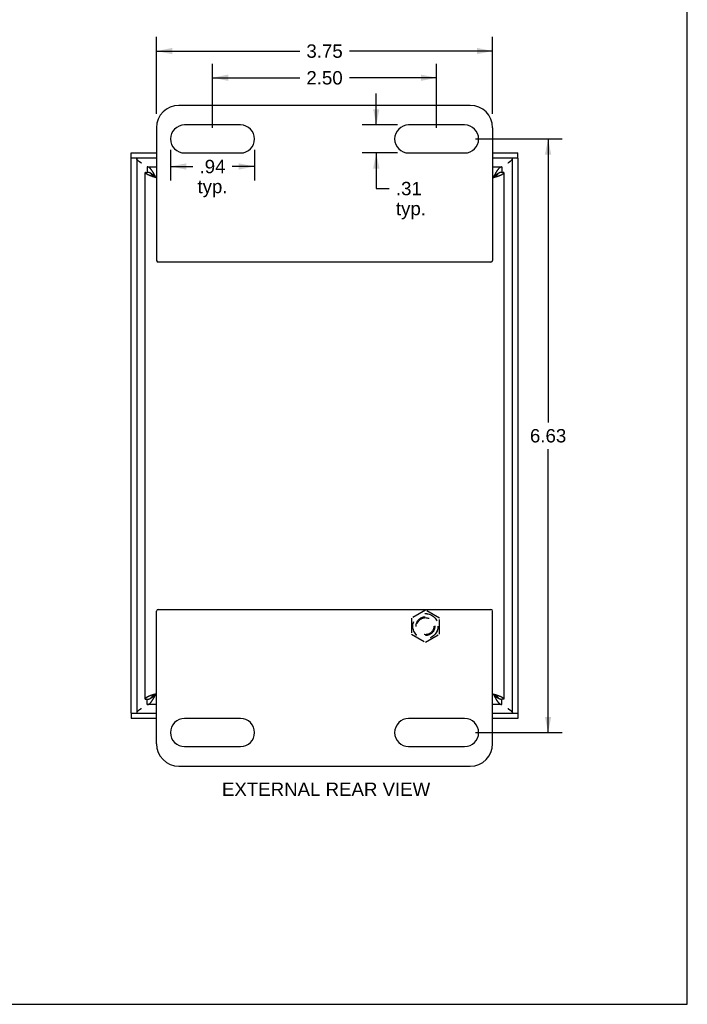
# Model space of a CAD drawing. Header units: inches. Extents: x 0 to 29.8, y 0 to 19.3.
# Tile 4 of 5: x 22.3 to 29.8, y 0 to 11. Entities that reach past the tile are written whole.
import ezdxf

# ---------------------------------------------------------------- set-up
doc = ezdxf.new("R2010")
doc.units = ezdxf.units.IN
doc.header["$LTSCALE"] = 1.638496
doc.header["$MEASUREMENT"] = 0
doc.linetypes.add('HIDDEN', pattern=[0.2, 0.1, -0.1])
doc.layers.get('0').update_dxf_attribs({"linetype": 'CONTINUOUS'})
for name, color, linetype in [('06___PRT_ALL_SURFS', 7, 'CONTINUOUS'), ('DEFAULT_2', 8, 'HIDDEN'), ('DIMENSIONS', 7, 'CONTINUOUS')]:
    doc.layers.add(name, color=color, linetype=linetype)
doc.styles.get("Standard").update_dxf_attribs({"font": 'arial.ttf'})
doc.dimstyles.new('DIMSTYLE_2', dxfattribs={"dimtxt": 0.148954, "dimasz": 0.17524, "dimexe": 0.09, "dimexo": 0.07, "dimgap": 0.0425, "dimtad": 0, "dimtih": 1, "dimtoh": 1, "dimzin": 4, "dimdsep": 46, "dimtxsty": 'Standard', "dimblk": '_FILLED', "dimblk1": '_FILLED', "dimblk2": '_FILLED', "dimcen": 0.09, "dimazin": 1, "dimtfac": 1, "dimtdec": 3, "dimtofl": 0, "dimtmove": 0, "dimatfit": 3, "dimldrblk": '_FILLED', "dimfxl": 0, "dimtolj": 1, "dimtzin": 4, "dimarcsym": 0})

# ---------------------------------------------------------------- blocks, each defined once
blk = doc.blocks.new('_FILLED')
at = {"color": 0, "linetype": 'ByBlock'}
blk.add_solid([(0, 0), (-1, 0.2), (-1, -0.2)], dxfattribs=at)
blk = doc.blocks.new('*D4')
at = {"layer": 'DIMENSIONS', "color": 2, "linetype": 'Continuous'}
for p, q in [((23.869, 9.937), (23.869, 10.796)), ((27.619, 9.937), (27.619, 10.796)), ((23.869, 10.639), (25.467, 10.639)), ((27.619, 10.639), (26.021, 10.639))]:
    blk.add_line(p, q, dxfattribs=at)
at = {"layer": 'DIMENSIONS', "color": 2, "linetype": 'Continuous', "xscale": 0.1752402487, "yscale": 0.1752402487, "zscale": 0.1752402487, "rotation": 180}
blk.add_blockref('_FILLED', (23.869, 10.639), dxfattribs=at)
at = {"layer": 'DIMENSIONS', "color": 2, "linetype": 'Continuous', "xscale": 0.1752402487, "yscale": 0.1752402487, "zscale": 0.1752402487}
blk.add_blockref('_FILLED', (27.619, 10.639), dxfattribs=at)
at = {"layer": 'DIMENSIONS', "color": 2, "linetype": 'Continuous', "insert": (25.744, 10.713), "char_height": 0.149, "width": 0.40478, "attachment_point": 2, "line_spacing_factor": 0.9}
blk.add_mtext('3.75', dxfattribs=at)
blk = doc.blocks.new('*D5')
at = {"layer": 'DIMENSIONS', "color": 2, "linetype": 'Continuous'}
for p, q in [((24.026, 9.535), (24.026, 9.193)), ((24.963, 9.535), (24.963, 9.193)), ((24.026, 9.351), (24.275, 9.351)), ((24.963, 9.351), (24.713, 9.351))]:
    blk.add_line(p, q, dxfattribs=at)
at = {"layer": 'DIMENSIONS', "color": 2, "linetype": 'Continuous', "xscale": 0.1752402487, "yscale": 0.1752402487, "zscale": 0.1752402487, "rotation": 180}
blk.add_blockref('_FILLED', (24.026, 9.351), dxfattribs=at)
at = {"layer": 'DIMENSIONS', "color": 2, "linetype": 'Continuous', "xscale": 0.1752402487, "yscale": 0.1752402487, "zscale": 0.1752402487}
blk.add_blockref('_FILLED', (24.963, 9.351), dxfattribs=at)
at = {"layer": 'DIMENSIONS', "color": 2, "linetype": 'Continuous', "insert": (24.494, 9.425), "char_height": 0.149, "width": 0.33501, "attachment_point": 2, "line_spacing_factor": 0.9}
blk.add_mtext('.94\\Ptyp.', dxfattribs=at)
blk = doc.blocks.new('*D6')
at = {"layer": 'DIMENSIONS', "color": 2, "linetype": 'Continuous'}
for p, q in [((26.321, 9.814), (26.321, 10.165)), ((26.559, 9.814), (26.164, 9.814)), ((26.559, 9.502), (26.164, 9.502)), ((26.321, 9.502), (26.321, 9.104)), ((26.321, 9.104), (26.466, 9.104))]:
    blk.add_line(p, q, dxfattribs=at)
at = {"layer": 'DIMENSIONS', "color": 2, "linetype": 'Continuous', "xscale": 0.1752402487, "yscale": 0.1752402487, "zscale": 0.1752402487}
for p, rotation in [((26.321, 9.814), 270), ((26.321, 9.502), 90)]:
    blk.add_blockref('_FILLED', p, dxfattribs=dict(at, rotation=rotation))
at = {"layer": 'DIMENSIONS', "color": 2, "linetype": 'Continuous', "insert": (26.54, 9.179), "char_height": 0.149, "width": 0.33501, "attachment_point": 1, "line_spacing_factor": 0.9}
blk.add_mtext('.31\\Ptyp.', dxfattribs=at)
blk = doc.blocks.new('*D10')
at = {"layer": 'DIMENSIONS', "color": 2, "linetype": 'Continuous'}
for p, q in [((27.429, 9.658), (28.395, 9.658)), ((28.238, 9.658), (28.238, 6.494)), ((28.238, 3.033), (28.238, 6.196)), ((27.429, 3.033), (28.395, 3.033))]:
    blk.add_line(p, q, dxfattribs=at)
at = {"layer": 'DIMENSIONS', "color": 2, "linetype": 'Continuous', "xscale": 0.1752402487, "yscale": 0.1752402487, "zscale": 0.1752402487}
for p, rotation in [((28.238, 9.658), 90), ((28.238, 3.033), 270)]:
    blk.add_blockref('_FILLED', p, dxfattribs=dict(at, rotation=rotation))
at = {"layer": 'DIMENSIONS', "color": 2, "linetype": 'Continuous', "insert": (28.238, 6.42), "char_height": 0.149, "width": 0.40478, "attachment_point": 2, "line_spacing_factor": 0.9}
blk.add_mtext('6.63', dxfattribs=at)
blk = doc.blocks.new('*D11')
at = {"layer": 'DIMENSIONS', "color": 2, "linetype": 'Continuous'}
for p, q in [((24.494, 9.781), (24.494, 10.498)), ((26.994, 9.781), (26.994, 10.498)), ((24.494, 10.341), (25.467, 10.341)), ((26.994, 10.341), (26.021, 10.341))]:
    blk.add_line(p, q, dxfattribs=at)
at = {"layer": 'DIMENSIONS', "color": 2, "linetype": 'Continuous', "xscale": 0.1752402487, "yscale": 0.1752402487, "zscale": 0.1752402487, "rotation": 180}
blk.add_blockref('_FILLED', (24.494, 10.341), dxfattribs=at)
at = {"layer": 'DIMENSIONS', "color": 2, "linetype": 'Continuous', "xscale": 0.1752402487, "yscale": 0.1752402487, "zscale": 0.1752402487}
blk.add_blockref('_FILLED', (26.994, 10.341), dxfattribs=at)
at = {"layer": 'DIMENSIONS', "color": 2, "linetype": 'Continuous', "insert": (25.744, 10.415), "char_height": 0.149, "width": 0.40478, "attachment_point": 2, "line_spacing_factor": 0.9}
blk.add_mtext('2.50', dxfattribs=at)

msp = doc.modelspace()

# ---------------------------------------------------------------- linework, layer by layer
at = {"color": 7, "linetype": 'Continuous'}
for p, q in [((29.7908, 0), (29.7908, 19.2764)), ((23.5881, 9.4417), (23.5881, 9.5017)), ((27.9006, 9.4417), (27.9006, 9.5017)), ((23.8693, 9.4417), (23.5881, 9.4417)), ((23.6481, 9.4417), (23.6481, 3.2492)), ((23.7663, 9.3454), (23.7663, 9.2854)), ((27.9006, 9.4417), (27.6193, 9.4417)), ((27.7223, 9.3454), (27.7223, 9.2854)), ((27.8406, 3.2492), (27.8406, 9.4417)), ((23.7443, 9.2854), (23.7663, 9.2854)), ((23.8113, 9.2668), (23.8113, 9.2705)), ((23.8458, 9.2429), (23.844, 9.2446)), ((23.8477, 9.2412), (23.8458, 9.2429)), ((23.8495, 9.2395), (23.8477, 9.2412)), ((23.8514, 9.2378), (23.8495, 9.2395)), ((23.8534, 9.2324), (23.8513, 9.2338)), ((23.8532, 9.236), (23.8514, 9.2378)), ((23.856, 9.2334), (23.8532, 9.236)), ((23.8556, 9.231), (23.8534, 9.2324)), ((23.8578, 9.2296), (23.8556, 9.231)), ((23.8597, 9.2299), (23.856, 9.2334)), ((27.6308, 9.2316), (27.6243, 9.2254)), ((27.6298, 9.2289), (27.6331, 9.231)), ((27.6336, 9.2343), (27.6308, 9.2316)), ((27.6331, 9.231), (27.6352, 9.2324)), ((27.6354, 9.236), (27.6336, 9.2343)), ((27.6352, 9.2324), (27.6374, 9.2338)), ((27.64, 9.2404), (27.6382, 9.2386)), ((27.6419, 9.2421), (27.64, 9.2404)), ((27.6773, 9.2705), (27.6773, 9.2668)), ((27.7443, 9.2854), (27.7223, 9.2854)), ((23.86, 9.2282), (23.8578, 9.2296)), ((23.8643, 9.2254), (23.86, 9.2282)), ((27.6243, 9.2254), (27.6298, 9.2289)), ((23.8113, 3.4204), (23.8113, 3.424)), ((23.8458, 3.4479), (23.8477, 3.4496)), ((23.8477, 3.4496), (23.8495, 3.4513)), ((23.8502, 3.4563), (23.8481, 3.4549)), ((23.8495, 3.4513), (23.8514, 3.453)), ((23.8524, 3.4577), (23.8502, 3.4563)), ((23.8514, 3.453), (23.8532, 3.4548)), ((23.8545, 3.4591), (23.8524, 3.4577)), ((23.8532, 3.4548), (23.8551, 3.4565)), ((23.8578, 3.4612), (23.8545, 3.4591)), ((23.8551, 3.4565), (23.8579, 3.4592)), ((23.8643, 3.4654), (23.8578, 3.4612)), ((23.8579, 3.4592), (23.8643, 3.4654)), ((27.6243, 3.4654), (27.6254, 3.4647)), ((27.6254, 3.4647), (27.6287, 3.4626)), ((27.628, 3.4619), (27.6317, 3.4583)), ((27.6287, 3.4626), (27.6309, 3.4612)), ((27.6309, 3.4612), (27.6331, 3.4598)), ((27.6317, 3.4583), (27.6345, 3.4557)), ((27.6331, 3.4598), (27.6352, 3.4584)), ((27.6345, 3.4557), (27.6363, 3.4539)), ((27.6352, 3.4584), (27.6374, 3.457)), ((27.6363, 3.4539), (27.6382, 3.4522)), ((27.641, 3.4496), (27.6428, 3.4479)), ((27.6428, 3.4479), (27.6447, 3.4462)), ((27.6773, 3.424), (27.6773, 3.4204)), ((23.7443, 3.4054), (23.7663, 3.4054)), ((23.7663, 3.3454), (23.7663, 3.4054)), ((27.7443, 3.4054), (27.7223, 3.4054)), ((27.7223, 3.3454), (27.7223, 3.4054)), ((23.5881, 3.2492), (23.8693, 3.2492)), ((23.5881, 3.2492), (23.5881, 3.1892)), ((27.6193, 3.2492), (27.9006, 3.2492)), ((27.9006, 3.2492), (27.9006, 3.1892)), ((0, 0), (29.7908, 0))]:
    msp.add_line(p, q, dxfattribs=at)
at = {"color": 3, "linetype": 'Continuous'}
for p, q in [((27.3693, 10.0329), (24.1193, 10.0329)), ((23.8693, 9.7829), (23.8693, 8.3029)), ((24.8068, 9.8142), (24.1818, 9.8142)), ((27.3068, 9.8142), (26.6818, 9.8142)), ((27.6193, 9.7829), (27.6193, 8.3029)), ((23.5881, 9.5017), (23.8693, 9.5017)), ((24.1818, 9.5017), (24.8068, 9.5017)), ((26.6818, 9.5017), (27.3068, 9.5017)), ((27.6193, 9.5017), (27.9006, 9.5017)), ((23.5881, 3.2492), (23.5881, 9.4417)), ((23.7663, 9.3454), (23.8693, 9.3454)), ((27.6193, 9.3454), (27.7223, 9.3454)), ((27.9006, 9.4417), (27.9006, 3.2492)), ((23.7443, 3.4054), (23.7443, 9.2854)), ((23.8256, 9.238), (23.8224, 9.239)), ((23.8289, 9.2369), (23.8256, 9.238)), ((23.8322, 9.2358), (23.8289, 9.2369)), ((23.8355, 9.2347), (23.8322, 9.2358)), ((23.8388, 9.2336), (23.8355, 9.2347)), ((23.8422, 9.2325), (23.8388, 9.2336)), ((23.8456, 9.2314), (23.8422, 9.2325)), ((23.8507, 9.2298), (23.8456, 9.2314)), ((23.8505, 9.2519), (23.8486, 9.2553)), ((23.8523, 9.2484), (23.8505, 9.2519)), ((23.8542, 9.2449), (23.8523, 9.2484)), ((23.856, 9.2414), (23.8542, 9.2449)), ((23.8588, 9.2361), (23.856, 9.2414)), ((27.6299, 9.2361), (27.6243, 9.2254)), ((27.6354, 9.2466), (27.6336, 9.2431)), ((27.6373, 9.2501), (27.6354, 9.2466)), ((27.6397, 9.2303), (27.6448, 9.232)), ((27.6448, 9.232), (27.6498, 9.2336)), ((27.6498, 9.2336), (27.6532, 9.2347)), ((27.6532, 9.2347), (27.6565, 9.2358)), ((27.6565, 9.2358), (27.6598, 9.2369)), ((27.6598, 9.2369), (27.663, 9.238)), ((27.663, 9.238), (27.6663, 9.239)), ((27.6663, 9.239), (27.6695, 9.2401)), ((27.7443, 9.2854), (27.7443, 3.4054)), ((23.8558, 9.2281), (23.8507, 9.2298)), ((23.8643, 9.2254), (23.8558, 9.2281)), ((27.6312, 9.2276), (27.6397, 9.2303)), ((27.5993, 8.2829), (23.8893, 8.2829)), ((23.8893, 4.4079), (27.5993, 4.4079)), ((23.8693, 2.9079), (23.8693, 4.3879)), ((27.6193, 2.9079), (27.6193, 4.3879)), ((23.8224, 3.4518), (23.8192, 3.4507)), ((23.8256, 3.4529), (23.8224, 3.4518)), ((23.8289, 3.454), (23.8256, 3.4529)), ((23.8322, 3.455), (23.8289, 3.454)), ((23.8355, 3.4561), (23.8322, 3.455)), ((23.8388, 3.4572), (23.8355, 3.4561)), ((23.8439, 3.4589), (23.8388, 3.4572)), ((23.849, 3.4605), (23.8439, 3.4589)), ((23.8575, 3.4632), (23.849, 3.4605)), ((23.8505, 3.439), (23.8523, 3.4424)), ((23.8523, 3.4424), (23.8542, 3.4459)), ((23.8542, 3.4459), (23.856, 3.4495)), ((23.856, 3.4495), (23.8588, 3.4548)), ((23.8588, 3.4548), (23.8643, 3.4654)), ((27.6243, 3.4654), (27.626, 3.4649)), ((27.626, 3.4649), (27.6329, 3.4627)), ((27.629, 3.4565), (27.6317, 3.4512)), ((27.6317, 3.4512), (27.6336, 3.4477)), ((27.6329, 3.4627), (27.638, 3.461)), ((27.6363, 3.4424), (27.6382, 3.439)), ((27.638, 3.461), (27.6431, 3.4594)), ((27.6382, 3.439), (27.64, 3.4355)), ((27.6431, 3.4594), (27.6465, 3.4583)), ((27.6465, 3.4583), (27.6498, 3.4572)), ((27.6498, 3.4572), (27.6532, 3.4561)), ((27.6532, 3.4561), (27.6565, 3.455)), ((27.6565, 3.455), (27.6598, 3.454)), ((27.6598, 3.454), (27.663, 3.4529)), ((27.663, 3.4529), (27.6663, 3.4518)), ((23.8693, 3.3454), (23.7663, 3.3454)), ((27.7223, 3.3454), (27.6193, 3.3454)), ((23.8693, 3.1892), (23.5881, 3.1892)), ((24.8068, 3.1892), (24.1818, 3.1892)), ((27.3068, 3.1892), (26.6818, 3.1892)), ((27.9006, 3.1892), (27.6193, 3.1892)), ((24.1818, 2.8767), (24.8068, 2.8767)), ((26.6818, 2.8767), (27.3068, 2.8767)), ((24.1193, 2.6579), (27.3693, 2.6579))]:
    msp.add_line(p, q, dxfattribs=at)
at = {"color": 7, "linetype": 'Continuous'}
for points in [[(23.6656, 9.4137), (23.6633, 9.4157), (23.6612, 9.4177), (23.6591, 9.4197), (23.6573, 9.4217), (23.6556, 9.4237), (23.654, 9.4257), (23.6527, 9.4277), (23.6515, 9.4297), (23.6504, 9.4317), (23.6496, 9.4337), (23.6489, 9.4357), (23.6485, 9.4377), (23.6482, 9.4397), (23.6481, 9.4417)], [(23.6648, 9.4143), (23.6671, 9.4128), (23.6704, 9.4107), (23.6737, 9.4084), (23.677, 9.4062), (23.6803, 9.4039), (23.6836, 9.4016), (23.6869, 9.3992), (23.6902, 9.3968), (23.6935, 9.3945), (23.6968, 9.3921), (23.7001, 9.3897)], [(23.7001, 9.3897), (23.6969, 9.3917), (23.6938, 9.3937), (23.6907, 9.3957), (23.6876, 9.3977), (23.6846, 9.3997), (23.6816, 9.4017), (23.6787, 9.4037), (23.6759, 9.4057), (23.6732, 9.4077), (23.6705, 9.4097), (23.668, 9.4117), (23.6656, 9.4137)], [(27.7886, 9.3897), (27.7919, 9.3921), (27.7952, 9.3945), (27.7985, 9.3968), (27.8018, 9.3992), (27.8051, 9.4016), (27.8083, 9.4039), (27.8116, 9.4062), (27.8149, 9.4084), (27.8182, 9.4107), (27.8215, 9.4128), (27.8238, 9.4143)], [(27.7886, 9.3897), (27.7917, 9.3917), (27.7948, 9.3937), (27.798, 9.3957), (27.801, 9.3977), (27.8041, 9.3997), (27.807, 9.4017), (27.8099, 9.4037), (27.8127, 9.4057), (27.8155, 9.4077), (27.8181, 9.4097), (27.8207, 9.4117), (27.8231, 9.4137)], [(27.8231, 9.4137), (27.8254, 9.4157), (27.8275, 9.4177), (27.8295, 9.4197), (27.8314, 9.4217), (27.8331, 9.4237), (27.8346, 9.4257), (27.836, 9.4277), (27.8372, 9.4297), (27.8382, 9.4317), (27.8391, 9.4337), (27.8397, 9.4357), (27.8402, 9.4377), (27.8405, 9.4397), (27.8406, 9.4417)], [(23.8079, 9.2726), (23.807, 9.2731), (23.8061, 9.2736), (23.8052, 9.2742), (23.8042, 9.2747), (23.8033, 9.2752), (23.8024, 9.2757), (23.8015, 9.2761), (23.8005, 9.2766), (23.7996, 9.2771), (23.7987, 9.2775), (23.7978, 9.278), (23.7968, 9.2784), (23.7959, 9.2788), (23.795, 9.2792), (23.7941, 9.2796), (23.7931, 9.28), (23.7922, 9.2803), (23.7913, 9.2807), (23.7904, 9.281), (23.7894, 9.2813), (23.7885, 9.2817), (23.7876, 9.282), (23.7867, 9.2822), (23.7857, 9.2825), (23.7848, 9.2828), (23.7839, 9.283), (23.783, 9.2833), (23.782, 9.2835), (23.7811, 9.2837), (23.7802, 9.2839), (23.7793, 9.2841), (23.7783, 9.2843), (23.7774, 9.2845), (23.7765, 9.2846), (23.7756, 9.2848), (23.7747, 9.2849), (23.7737, 9.285), (23.7728, 9.2851), (23.7719, 9.2852), (23.771, 9.2852), (23.77, 9.2853), (23.7691, 9.2853), (23.7682, 9.2854), (23.7673, 9.2854), (23.7663, 9.2854)], [(23.8513, 9.2338), (23.8492, 9.2352), (23.8481, 9.2359), (23.847, 9.2366), (23.846, 9.2373), (23.845, 9.238), (23.8439, 9.2387), (23.8429, 9.2394), (23.8419, 9.2401), (23.8409, 9.2408), (23.8399, 9.2415), (23.8389, 9.2422), (23.8379, 9.2429), (23.8369, 9.2435), (23.8359, 9.2442), (23.835, 9.2449), (23.834, 9.2456), (23.8331, 9.2463), (23.8321, 9.247), (23.8312, 9.2477), (23.8303, 9.2484), (23.8294, 9.2491), (23.8285, 9.2498), (23.8277, 9.2505), (23.8268, 9.2512), (23.826, 9.2519), (23.8251, 9.2526), (23.8243, 9.2533), (23.8235, 9.254), (23.8227, 9.2547), (23.8219, 9.2554), (23.8211, 9.2561), (23.8204, 9.2568), (23.8196, 9.2575), (23.8189, 9.2582), (23.8182, 9.2589), (23.8175, 9.2596), (23.8168, 9.2603), (23.8162, 9.261), (23.8155, 9.2617), (23.8149, 9.2624), (23.8143, 9.2631), (23.8137, 9.2638), (23.8131, 9.2645), (23.8126, 9.2652), (23.812, 9.2659), (23.8115, 9.2666), (23.811, 9.2673), (23.8105, 9.268), (23.81, 9.2687), (23.8095, 9.2694), (23.8091, 9.2701), (23.8087, 9.2708), (23.8083, 9.2715), (23.8079, 9.2722), (23.8076, 9.2728)], [(23.844, 9.2446), (23.8431, 9.2455), (23.8421, 9.2463), (23.8412, 9.2471), (23.8403, 9.248), (23.8394, 9.2488), (23.8384, 9.2496), (23.8375, 9.2504), (23.8366, 9.2512), (23.8357, 9.252), (23.8347, 9.2528), (23.8338, 9.2536), (23.8329, 9.2544), (23.832, 9.2552), (23.831, 9.2559), (23.8301, 9.2567), (23.8292, 9.2574), (23.8283, 9.2582), (23.8274, 9.2589), (23.8264, 9.2597), (23.8255, 9.2604), (23.8246, 9.2611), (23.8237, 9.2618), (23.8227, 9.2625), (23.8218, 9.2632), (23.8209, 9.2639), (23.82, 9.2646), (23.819, 9.2652), (23.8181, 9.2659), (23.8172, 9.2666), (23.8163, 9.2672), (23.8153, 9.2678), (23.8144, 9.2685), (23.8135, 9.2691), (23.8126, 9.2697), (23.8116, 9.2703), (23.8107, 9.2709), (23.8098, 9.2714), (23.8089, 9.272), (23.8079, 9.2726)], [(27.6382, 9.2386), (27.6373, 9.2378), (27.6354, 9.236)], [(27.6374, 9.2338), (27.6384, 9.2345), (27.6406, 9.2359)], [(27.6406, 9.2359), (27.6416, 9.2366), (27.6427, 9.2373), (27.6437, 9.238), (27.6447, 9.2387), (27.6458, 9.2394), (27.6468, 9.2401), (27.6478, 9.2408), (27.6488, 9.2415), (27.6498, 9.2422), (27.6508, 9.2429), (27.6518, 9.2435), (27.6527, 9.2442), (27.6537, 9.2449), (27.6546, 9.2456), (27.6556, 9.2463), (27.6565, 9.247), (27.6574, 9.2477), (27.6583, 9.2484), (27.6592, 9.2491), (27.6601, 9.2498), (27.661, 9.2505), (27.6619, 9.2512), (27.6627, 9.2519), (27.6635, 9.2526), (27.6644, 9.2533), (27.6652, 9.254), (27.666, 9.2547), (27.6668, 9.2554), (27.6675, 9.2561), (27.6683, 9.2568), (27.669, 9.2575), (27.6697, 9.2582), (27.6704, 9.2589), (27.6711, 9.2596), (27.6718, 9.2603), (27.6725, 9.261), (27.6731, 9.2617), (27.6738, 9.2624), (27.6744, 9.2631), (27.675, 9.2638), (27.6755, 9.2645), (27.6761, 9.2652), (27.6767, 9.2659), (27.6772, 9.2666), (27.6777, 9.2673), (27.6782, 9.268), (27.6787, 9.2687), (27.6791, 9.2694), (27.6796, 9.2701), (27.68, 9.2708), (27.6804, 9.2715), (27.6808, 9.2722), (27.6811, 9.2728)], [(27.6817, 9.2731), (27.6807, 9.2726), (27.6798, 9.272), (27.6789, 9.2714), (27.678, 9.2709), (27.677, 9.2703), (27.6761, 9.2697), (27.6752, 9.2691), (27.6743, 9.2685), (27.6733, 9.2678), (27.6724, 9.2672), (27.6715, 9.2666), (27.6706, 9.2659), (27.6696, 9.2652), (27.6687, 9.2646), (27.6678, 9.2639), (27.6669, 9.2632), (27.6659, 9.2625), (27.665, 9.2618), (27.6641, 9.2611), (27.6632, 9.2604), (27.6622, 9.2597), (27.6613, 9.2589), (27.6604, 9.2582), (27.6595, 9.2574), (27.6585, 9.2567), (27.6576, 9.2559), (27.6567, 9.2552), (27.6558, 9.2544), (27.6548, 9.2536), (27.6539, 9.2528), (27.653, 9.252), (27.6521, 9.2512), (27.6511, 9.2504), (27.6502, 9.2496), (27.6493, 9.2488), (27.6484, 9.248), (27.6474, 9.2471), (27.6465, 9.2463), (27.6456, 9.2455), (27.6447, 9.2446), (27.6437, 9.2438), (27.6419, 9.2421)], [(27.7223, 9.2854), (27.7214, 9.2854), (27.7205, 9.2854), (27.7196, 9.2853), (27.7186, 9.2853), (27.7177, 9.2852), (27.7168, 9.2852), (27.7159, 9.2851), (27.7149, 9.285), (27.714, 9.2849), (27.7131, 9.2848), (27.7122, 9.2846), (27.7112, 9.2845), (27.7103, 9.2843), (27.7094, 9.2841), (27.7085, 9.2839), (27.7075, 9.2837), (27.7066, 9.2835), (27.7057, 9.2833), (27.7048, 9.283), (27.7038, 9.2828), (27.7029, 9.2825), (27.702, 9.2822), (27.7011, 9.282), (27.7001, 9.2817), (27.6992, 9.2813), (27.6983, 9.281), (27.6974, 9.2807), (27.6964, 9.2803), (27.6955, 9.28), (27.6946, 9.2796), (27.6937, 9.2792), (27.6927, 9.2788), (27.6918, 9.2784), (27.6909, 9.278), (27.69, 9.2775), (27.689, 9.2771), (27.6881, 9.2766), (27.6872, 9.2761), (27.6863, 9.2757), (27.6854, 9.2752), (27.6844, 9.2747), (27.6835, 9.2742), (27.6826, 9.2736), (27.6817, 9.2731)], [(23.8643, 9.2254), (23.8634, 9.2263), (23.8597, 9.2299)], [(23.7663, 3.4054), (23.7673, 3.4054), (23.7682, 3.4054), (23.7691, 3.4055), (23.77, 3.4055), (23.771, 3.4056), (23.7719, 3.4056), (23.7728, 3.4057), (23.7737, 3.4058), (23.7747, 3.4059), (23.7756, 3.4061), (23.7765, 3.4062), (23.7774, 3.4064), (23.7783, 3.4065), (23.7793, 3.4067), (23.7802, 3.4069), (23.7811, 3.4071), (23.782, 3.4073), (23.783, 3.4075), (23.7839, 3.4078), (23.7848, 3.408), (23.7857, 3.4083), (23.7867, 3.4086), (23.7876, 3.4089), (23.7885, 3.4092), (23.7894, 3.4095), (23.7904, 3.4098), (23.7913, 3.4101), (23.7922, 3.4105), (23.7931, 3.4109), (23.7941, 3.4112), (23.795, 3.4116), (23.7959, 3.412), (23.7968, 3.4124), (23.7978, 3.4129), (23.7987, 3.4133), (23.7996, 3.4137), (23.8005, 3.4142), (23.8015, 3.4147), (23.8024, 3.4152), (23.8033, 3.4156), (23.8042, 3.4161), (23.8052, 3.4167), (23.8061, 3.4172), (23.807, 3.4177)], [(23.807, 3.4177), (23.8079, 3.4183), (23.8089, 3.4188), (23.8098, 3.4194), (23.8107, 3.42), (23.8116, 3.4205), (23.8126, 3.4211), (23.8135, 3.4217), (23.8144, 3.4224), (23.8153, 3.423), (23.8163, 3.4236), (23.8172, 3.4243), (23.8181, 3.4249), (23.819, 3.4256), (23.82, 3.4262), (23.8209, 3.4269), (23.8218, 3.4276), (23.8227, 3.4283), (23.8237, 3.429), (23.8246, 3.4297), (23.8255, 3.4304), (23.8264, 3.4312), (23.8274, 3.4319), (23.8283, 3.4326), (23.8292, 3.4334), (23.8301, 3.4341), (23.831, 3.4349), (23.832, 3.4357), (23.8329, 3.4364), (23.8338, 3.4372), (23.8347, 3.438), (23.8357, 3.4388), (23.8366, 3.4396), (23.8375, 3.4404), (23.8384, 3.4412), (23.8394, 3.442), (23.8403, 3.4429), (23.8412, 3.4437), (23.8421, 3.4445), (23.8431, 3.4454), (23.844, 3.4462), (23.8458, 3.4479)], [(23.8481, 3.4549), (23.847, 3.4542), (23.846, 3.4535), (23.845, 3.4529), (23.8439, 3.4522), (23.8429, 3.4515), (23.8419, 3.4508), (23.8409, 3.4501), (23.8399, 3.4494), (23.8389, 3.4487), (23.8379, 3.448), (23.8369, 3.4473), (23.8359, 3.4466), (23.835, 3.4459), (23.834, 3.4452), (23.8331, 3.4445), (23.8321, 3.4438), (23.8312, 3.4431), (23.8303, 3.4424), (23.8294, 3.4417), (23.8285, 3.441), (23.8277, 3.4403), (23.8268, 3.4396), (23.826, 3.4389), (23.8251, 3.4382), (23.8243, 3.4375), (23.8235, 3.4368), (23.8227, 3.4361), (23.8219, 3.4354), (23.8211, 3.4347), (23.8204, 3.434), (23.8196, 3.4333), (23.8189, 3.4326), (23.8182, 3.4319), (23.8175, 3.4312), (23.8168, 3.4305), (23.8162, 3.4298), (23.8155, 3.4291), (23.8149, 3.4284), (23.8143, 3.4277), (23.8137, 3.427), (23.8131, 3.4263), (23.8126, 3.4256), (23.812, 3.4249), (23.8115, 3.4242), (23.811, 3.4235), (23.8105, 3.4229), (23.81, 3.4222), (23.8095, 3.4215), (23.8091, 3.4208), (23.8087, 3.4201), (23.8083, 3.4194), (23.8079, 3.4187), (23.8076, 3.4181)], [(27.6243, 3.4654), (27.6253, 3.4645), (27.628, 3.4619)], [(27.6374, 3.457), (27.6395, 3.4556), (27.6406, 3.4549), (27.6416, 3.4542), (27.6427, 3.4535), (27.6437, 3.4529), (27.6447, 3.4522), (27.6458, 3.4515), (27.6468, 3.4508), (27.6478, 3.4501), (27.6488, 3.4494), (27.6498, 3.4487), (27.6508, 3.448), (27.6518, 3.4473), (27.6527, 3.4466), (27.6537, 3.4459), (27.6546, 3.4452), (27.6556, 3.4445), (27.6565, 3.4438), (27.6574, 3.4431), (27.6583, 3.4424), (27.6592, 3.4417), (27.6601, 3.441), (27.661, 3.4403), (27.6619, 3.4396), (27.6627, 3.4389), (27.6635, 3.4382), (27.6644, 3.4375), (27.6652, 3.4368), (27.666, 3.4361), (27.6668, 3.4354), (27.6675, 3.4347), (27.6683, 3.434), (27.669, 3.4333), (27.6697, 3.4326), (27.6704, 3.4319), (27.6711, 3.4312), (27.6718, 3.4305), (27.6725, 3.4298), (27.6731, 3.4291), (27.6738, 3.4284), (27.6744, 3.4277), (27.675, 3.427), (27.6755, 3.4263), (27.6761, 3.4256), (27.6767, 3.4249), (27.6772, 3.4242), (27.6777, 3.4235), (27.6782, 3.4229), (27.6787, 3.4222), (27.6791, 3.4215), (27.6796, 3.4208), (27.68, 3.4201), (27.6804, 3.4194), (27.6808, 3.4187), (27.6811, 3.4181)], [(27.6382, 3.4522), (27.6391, 3.4513), (27.641, 3.4496)], [(27.6447, 3.4462), (27.6456, 3.4454), (27.6465, 3.4445), (27.6474, 3.4437), (27.6484, 3.4429), (27.6493, 3.442), (27.6502, 3.4412), (27.6511, 3.4404), (27.6521, 3.4396), (27.653, 3.4388), (27.6539, 3.438), (27.6548, 3.4372), (27.6558, 3.4364), (27.6567, 3.4357), (27.6576, 3.4349), (27.6585, 3.4341), (27.6595, 3.4334), (27.6604, 3.4326), (27.6613, 3.4319), (27.6622, 3.4312), (27.6632, 3.4304), (27.6641, 3.4297), (27.665, 3.429), (27.6659, 3.4283), (27.6669, 3.4276), (27.6678, 3.4269), (27.6687, 3.4262), (27.6696, 3.4256), (27.6706, 3.4249), (27.6715, 3.4243), (27.6724, 3.4236), (27.6733, 3.423), (27.6743, 3.4224), (27.6752, 3.4217), (27.6761, 3.4211), (27.677, 3.4205), (27.678, 3.42), (27.6789, 3.4194), (27.6798, 3.4188), (27.6807, 3.4183)], [(27.6807, 3.4183), (27.6817, 3.4177), (27.6826, 3.4172), (27.6835, 3.4167), (27.6844, 3.4161), (27.6854, 3.4156), (27.6863, 3.4152), (27.6872, 3.4147), (27.6881, 3.4142), (27.689, 3.4137), (27.69, 3.4133), (27.6909, 3.4129), (27.6918, 3.4124), (27.6927, 3.412), (27.6937, 3.4116), (27.6946, 3.4112), (27.6955, 3.4109), (27.6964, 3.4105), (27.6974, 3.4101), (27.6983, 3.4098), (27.6992, 3.4095), (27.7001, 3.4092), (27.7011, 3.4089), (27.702, 3.4086), (27.7029, 3.4083), (27.7038, 3.408), (27.7048, 3.4078), (27.7057, 3.4075), (27.7066, 3.4073), (27.7075, 3.4071), (27.7085, 3.4069), (27.7094, 3.4067), (27.7103, 3.4065), (27.7112, 3.4064), (27.7122, 3.4062), (27.7131, 3.4061), (27.714, 3.4059), (27.7149, 3.4058), (27.7159, 3.4057), (27.7168, 3.4056), (27.7177, 3.4056), (27.7186, 3.4055), (27.7196, 3.4055), (27.7205, 3.4054), (27.7214, 3.4054), (27.7223, 3.4054)], [(23.7001, 3.3012), (23.6968, 3.2988), (23.6935, 3.2964), (23.6902, 3.294), (23.6869, 3.2916), (23.6836, 3.2893), (23.6803, 3.2869), (23.677, 3.2846), (23.6737, 3.2824), (23.6704, 3.2802), (23.6671, 3.278), (23.6648, 3.2765)], [(23.7001, 3.3012), (23.6969, 3.2992), (23.6938, 3.2972), (23.6907, 3.2952), (23.6876, 3.2932), (23.6846, 3.2912), (23.6816, 3.2892), (23.6787, 3.2872), (23.6759, 3.2852), (23.6732, 3.2832), (23.6705, 3.2812), (23.668, 3.2792), (23.6656, 3.2772)], [(27.7886, 3.3012), (27.7917, 3.2992), (27.7948, 3.2972), (27.798, 3.2952), (27.801, 3.2932), (27.8041, 3.2912), (27.807, 3.2892), (27.8099, 3.2872), (27.8127, 3.2852), (27.8155, 3.2832), (27.8181, 3.2812), (27.8207, 3.2792), (27.8231, 3.2772)], [(27.8238, 3.2765), (27.8215, 3.278), (27.8182, 3.2802), (27.8149, 3.2824), (27.8116, 3.2846), (27.8083, 3.2869), (27.8051, 3.2893), (27.8018, 3.2916), (27.7985, 3.294), (27.7952, 3.2964), (27.7919, 3.2988), (27.7886, 3.3012)], [(23.6656, 3.2772), (23.6633, 3.2752), (23.6612, 3.2732), (23.6591, 3.2712), (23.6573, 3.2692), (23.6556, 3.2672), (23.654, 3.2652), (23.6527, 3.2632), (23.6515, 3.2612), (23.6504, 3.2592), (23.6496, 3.2572), (23.6489, 3.2552), (23.6485, 3.2532), (23.6482, 3.2512), (23.6481, 3.2492)], [(27.8231, 3.2772), (27.8254, 3.2752), (27.8275, 3.2732), (27.8295, 3.2712), (27.8314, 3.2692), (27.8331, 3.2672), (27.8346, 3.2652), (27.836, 3.2632), (27.8372, 3.2612), (27.8382, 3.2592), (27.8391, 3.2572), (27.8397, 3.2552), (27.8402, 3.2532), (27.8405, 3.2512), (27.8406, 3.2492)]]:
    msp.add_lwpolyline(points, dxfattribs=at)
at = {"color": 3, "linetype": 'Continuous'}
for points in [[(23.8486, 9.2553), (23.8477, 9.257), (23.8468, 9.2588), (23.8458, 9.2605), (23.8449, 9.2622), (23.844, 9.2638), (23.8431, 9.2655), (23.8421, 9.2672), (23.8412, 9.2689), (23.8403, 9.2705), (23.8394, 9.2722), (23.8384, 9.2738), (23.8375, 9.2754), (23.8366, 9.277), (23.8357, 9.2786), (23.8347, 9.2802), (23.8338, 9.2818), (23.8329, 9.2833), (23.832, 9.2849), (23.831, 9.2864), (23.8301, 9.288), (23.8292, 9.2895), (23.8283, 9.291), (23.8274, 9.2924), (23.8264, 9.2939), (23.8255, 9.2954), (23.8246, 9.2968), (23.8237, 9.2982), (23.8227, 9.2996), (23.8218, 9.301), (23.8209, 9.3024), (23.82, 9.3037), (23.819, 9.3051), (23.8181, 9.3064), (23.8172, 9.3077), (23.8163, 9.309), (23.8153, 9.3103), (23.8144, 9.3115), (23.8135, 9.3127), (23.8126, 9.3139), (23.8116, 9.3151), (23.8107, 9.3163), (23.8098, 9.3175), (23.8089, 9.3186), (23.8079, 9.3197), (23.807, 9.3208), (23.8061, 9.3219), (23.8052, 9.3229), (23.8042, 9.3239), (23.8033, 9.3249), (23.8024, 9.3259), (23.8015, 9.3269), (23.8005, 9.3278), (23.7996, 9.3287), (23.7987, 9.3296), (23.7978, 9.3305), (23.7968, 9.3313), (23.7959, 9.3322), (23.795, 9.333), (23.7941, 9.3337), (23.7931, 9.3345), (23.7922, 9.3352), (23.7913, 9.3359), (23.7904, 9.3366), (23.7894, 9.3373), (23.7885, 9.3379), (23.7876, 9.3385), (23.7867, 9.3391), (23.7857, 9.3396), (23.7848, 9.3402), (23.7839, 9.3407), (23.783, 9.3412), (23.782, 9.3416), (23.7811, 9.3421), (23.7802, 9.3425), (23.7793, 9.3428), (23.7783, 9.3432), (23.7774, 9.3435), (23.7765, 9.3438), (23.7756, 9.3441), (23.7747, 9.3443), (23.7737, 9.3446), (23.7728, 9.3448), (23.7719, 9.3449), (23.771, 9.3451), (23.77, 9.3452), (23.7691, 9.3453), (23.7682, 9.3454), (23.7673, 9.3454), (23.7663, 9.3454)], [(27.7223, 9.3454), (27.7214, 9.3454), (27.7205, 9.3454), (27.7196, 9.3453), (27.7186, 9.3452), (27.7177, 9.3451), (27.7168, 9.3449), (27.7159, 9.3448), (27.7149, 9.3446), (27.714, 9.3443), (27.7131, 9.3441), (27.7122, 9.3438), (27.7112, 9.3435), (27.7103, 9.3432), (27.7094, 9.3428), (27.7085, 9.3425), (27.7075, 9.3421), (27.7066, 9.3416), (27.7057, 9.3412), (27.7048, 9.3407), (27.7038, 9.3402), (27.7029, 9.3396), (27.702, 9.3391), (27.7011, 9.3385), (27.7001, 9.3379), (27.6992, 9.3373), (27.6983, 9.3366), (27.6974, 9.3359), (27.6964, 9.3352), (27.6955, 9.3345), (27.6946, 9.3337), (27.6937, 9.333), (27.6927, 9.3322), (27.6918, 9.3313), (27.6909, 9.3305), (27.69, 9.3296), (27.689, 9.3287), (27.6881, 9.3278), (27.6872, 9.3269), (27.6863, 9.3259), (27.6854, 9.3249), (27.6844, 9.3239), (27.6835, 9.3229), (27.6826, 9.3219), (27.6817, 9.3208), (27.6807, 9.3197), (27.6798, 9.3186), (27.6789, 9.3175), (27.678, 9.3163), (27.677, 9.3151), (27.6761, 9.3139), (27.6752, 9.3127), (27.6743, 9.3115), (27.6733, 9.3103), (27.6724, 9.309), (27.6715, 9.3077), (27.6706, 9.3064), (27.6696, 9.3051), (27.6687, 9.3037), (27.6678, 9.3024), (27.6669, 9.301), (27.6659, 9.2996), (27.665, 9.2982), (27.6641, 9.2968), (27.6632, 9.2954), (27.6622, 9.2939), (27.6613, 9.2924), (27.6604, 9.291), (27.6595, 9.2895), (27.6585, 9.288), (27.6576, 9.2864), (27.6567, 9.2849), (27.6558, 9.2833), (27.6548, 9.2818), (27.6539, 9.2802), (27.653, 9.2786), (27.6521, 9.277), (27.6511, 9.2754), (27.6502, 9.2738), (27.6493, 9.2722), (27.6484, 9.2705), (27.6474, 9.2689), (27.6465, 9.2672), (27.6456, 9.2655), (27.6447, 9.2638), (27.6437, 9.2622), (27.6428, 9.2605), (27.6419, 9.2588), (27.641, 9.257), (27.64, 9.2553), (27.6391, 9.2536), (27.6373, 9.2501)], [(23.8224, 9.239), (23.8192, 9.2401), (23.8176, 9.2407), (23.816, 9.2412), (23.8145, 9.2418), (23.8129, 9.2423), (23.8114, 9.2429), (23.8099, 9.2434), (23.8083, 9.244), (23.8068, 9.2445), (23.8053, 9.245), (23.8038, 9.2456), (23.8024, 9.2461), (23.8009, 9.2467), (23.7995, 9.2472), (23.798, 9.2478), (23.7966, 9.2483), (23.7952, 9.2489), (23.7938, 9.2494), (23.7924, 9.25), (23.7911, 9.2505), (23.7897, 9.251), (23.7884, 9.2516), (23.7871, 9.2521), (23.7857, 9.2527), (23.7845, 9.2532), (23.7832, 9.2538), (23.7819, 9.2543), (23.7807, 9.2549), (23.7795, 9.2554), (23.7783, 9.256), (23.7771, 9.2565), (23.7759, 9.257), (23.7748, 9.2576), (23.7736, 9.2581), (23.7725, 9.2587), (23.7714, 9.2592), (23.7704, 9.2598), (23.7693, 9.2603), (23.7683, 9.2609), (23.7672, 9.2614), (23.7663, 9.262), (23.7653, 9.2625), (23.7643, 9.263), (23.7634, 9.2636), (23.7625, 9.2641), (23.7616, 9.2647), (23.7607, 9.2652), (23.7598, 9.2658), (23.759, 9.2663), (23.7582, 9.2669), (23.7574, 9.2674), (23.7566, 9.268), (23.7559, 9.2685), (23.7552, 9.269), (23.7545, 9.2696), (23.7538, 9.2701), (23.7531, 9.2707), (23.7525, 9.2712), (23.7519, 9.2718), (23.7513, 9.2723), (23.7507, 9.2729), (23.7502, 9.2734), (23.7497, 9.274), (23.7492, 9.2745), (23.7487, 9.275), (23.7483, 9.2756), (23.7478, 9.2761), (23.7474, 9.2767), (23.7471, 9.2772), (23.7467, 9.2778), (23.7464, 9.2783), (23.7461, 9.2789), (23.7458, 9.2794), (23.7456, 9.28), (23.7453, 9.2805), (23.7451, 9.281), (23.7449, 9.2816), (23.7448, 9.2821), (23.7446, 9.2827), (23.7445, 9.2832), (23.7444, 9.2838), (23.7444, 9.2843), (23.7443, 9.2849), (23.7443, 9.2854)], [(23.8643, 9.2254), (23.8634, 9.2272), (23.8588, 9.2361)], [(27.6336, 9.2431), (27.6327, 9.2414), (27.6299, 9.2361)], [(27.6695, 9.2401), (27.671, 9.2407), (27.6726, 9.2412), (27.6742, 9.2418), (27.6757, 9.2423), (27.6773, 9.2429), (27.6788, 9.2434), (27.6803, 9.244), (27.6818, 9.2445), (27.6833, 9.245), (27.6848, 9.2456), (27.6863, 9.2461), (27.6878, 9.2467), (27.6892, 9.2472), (27.6906, 9.2478), (27.6921, 9.2483), (27.6935, 9.2489), (27.6949, 9.2494), (27.6962, 9.25), (27.6976, 9.2505), (27.699, 9.251), (27.7003, 9.2516), (27.7016, 9.2521), (27.7029, 9.2527), (27.7042, 9.2532), (27.7055, 9.2538), (27.7067, 9.2543), (27.708, 9.2549), (27.7092, 9.2554), (27.7104, 9.256), (27.7116, 9.2565), (27.7127, 9.257), (27.7139, 9.2576), (27.715, 9.2581), (27.7161, 9.2587), (27.7172, 9.2592), (27.7183, 9.2598), (27.7194, 9.2603), (27.7204, 9.2609), (27.7214, 9.2614), (27.7224, 9.262), (27.7234, 9.2625), (27.7243, 9.263), (27.7253, 9.2636), (27.7262, 9.2641), (27.7271, 9.2647), (27.728, 9.2652), (27.7288, 9.2658), (27.7297, 9.2663), (27.7305, 9.2669), (27.7313, 9.2674), (27.732, 9.268), (27.7328, 9.2685), (27.7335, 9.269), (27.7342, 9.2696), (27.7349, 9.2701), (27.7355, 9.2707), (27.7362, 9.2712), (27.7368, 9.2718), (27.7374, 9.2723), (27.7379, 9.2729), (27.7385, 9.2734), (27.739, 9.274), (27.7395, 9.2745), (27.7399, 9.275), (27.7404, 9.2756), (27.7408, 9.2761), (27.7412, 9.2767), (27.7416, 9.2772), (27.7419, 9.2778), (27.7423, 9.2783), (27.7426, 9.2789), (27.7429, 9.2794), (27.7431, 9.28), (27.7433, 9.2805), (27.7435, 9.281), (27.7437, 9.2816), (27.7439, 9.2821), (27.744, 9.2827), (27.7441, 9.2832), (27.7442, 9.2838), (27.7443, 9.2843), (27.7443, 9.2849), (27.7443, 9.2854)], [(27.6243, 9.2254), (27.626, 9.226), (27.6312, 9.2276)], [(23.8192, 3.4507), (23.8176, 3.4501), (23.816, 3.4496), (23.8145, 3.449), (23.8129, 3.4485), (23.8114, 3.448), (23.8099, 3.4474), (23.8083, 3.4469), (23.8068, 3.4463), (23.8053, 3.4458), (23.8038, 3.4452), (23.8024, 3.4447), (23.8009, 3.4441), (23.7995, 3.4436), (23.798, 3.443), (23.7966, 3.4425), (23.7952, 3.442), (23.7938, 3.4414), (23.7924, 3.4409), (23.7911, 3.4403), (23.7897, 3.4398), (23.7884, 3.4392), (23.7871, 3.4387), (23.7857, 3.4381), (23.7845, 3.4376), (23.7832, 3.437), (23.7819, 3.4365), (23.7807, 3.436), (23.7795, 3.4354), (23.7783, 3.4349), (23.7771, 3.4343), (23.7759, 3.4338), (23.7748, 3.4332), (23.7736, 3.4327), (23.7725, 3.4321), (23.7714, 3.4316), (23.7704, 3.431), (23.7693, 3.4305), (23.7683, 3.43), (23.7672, 3.4294), (23.7663, 3.4289), (23.7653, 3.4283), (23.7643, 3.4278), (23.7634, 3.4272), (23.7625, 3.4267), (23.7616, 3.4261), (23.7607, 3.4256), (23.7598, 3.425), (23.759, 3.4245), (23.7582, 3.424), (23.7574, 3.4234), (23.7566, 3.4229), (23.7559, 3.4223), (23.7552, 3.4218), (23.7545, 3.4212), (23.7538, 3.4207), (23.7531, 3.4201), (23.7525, 3.4196), (23.7519, 3.419), (23.7513, 3.4185), (23.7507, 3.418), (23.7502, 3.4174), (23.7497, 3.4169), (23.7492, 3.4163), (23.7487, 3.4158), (23.7483, 3.4152), (23.7478, 3.4147), (23.7474, 3.4141), (23.7471, 3.4136), (23.7467, 3.413), (23.7464, 3.4125), (23.7461, 3.412), (23.7458, 3.4114), (23.7456, 3.4109), (23.7453, 3.4103), (23.7451, 3.4098), (23.7449, 3.4092), (23.7448, 3.4087), (23.7446, 3.4081), (23.7445, 3.4076), (23.7444, 3.407), (23.7444, 3.4065), (23.7443, 3.406), (23.7443, 3.4054)], [(23.7663, 3.3454), (23.7673, 3.3454), (23.7682, 3.3455), (23.7691, 3.3455), (23.77, 3.3456), (23.771, 3.3457), (23.7719, 3.3459), (23.7728, 3.3461), (23.7737, 3.3463), (23.7747, 3.3465), (23.7756, 3.3467), (23.7765, 3.347), (23.7774, 3.3473), (23.7783, 3.3476), (23.7793, 3.348), (23.7802, 3.3484), (23.7811, 3.3488), (23.782, 3.3492), (23.783, 3.3497), (23.7839, 3.3501), (23.7848, 3.3506), (23.7857, 3.3512), (23.7867, 3.3517), (23.7876, 3.3523), (23.7885, 3.3529), (23.7894, 3.3535), (23.7904, 3.3542), (23.7913, 3.3549), (23.7922, 3.3556), (23.7931, 3.3563), (23.7941, 3.3571), (23.795, 3.3578), (23.7959, 3.3586), (23.7968, 3.3595), (23.7978, 3.3603), (23.7987, 3.3612), (23.7996, 3.3621), (23.8005, 3.363), (23.8015, 3.3639), (23.8024, 3.3649), (23.8033, 3.3659), (23.8042, 3.3669), (23.8052, 3.3679), (23.8061, 3.369), (23.807, 3.37), (23.8079, 3.3711), (23.8089, 3.3722), (23.8098, 3.3734), (23.8107, 3.3745), (23.8116, 3.3757), (23.8126, 3.3769), (23.8135, 3.3781), (23.8144, 3.3793), (23.8153, 3.3806), (23.8163, 3.3818), (23.8172, 3.3831), (23.8181, 3.3844), (23.819, 3.3857), (23.82, 3.3871), (23.8209, 3.3884), (23.8218, 3.3898), (23.8227, 3.3912), (23.8237, 3.3926), (23.8246, 3.394), (23.8255, 3.3955), (23.8264, 3.3969), (23.8274, 3.3984), (23.8283, 3.3999), (23.8292, 3.4013), (23.8301, 3.4029), (23.831, 3.4044), (23.832, 3.4059), (23.8329, 3.4075), (23.8338, 3.409), (23.8347, 3.4106), (23.8357, 3.4122), (23.8366, 3.4138), (23.8375, 3.4154), (23.8384, 3.417), (23.8394, 3.4187), (23.8403, 3.4203), (23.8412, 3.422), (23.8421, 3.4236), (23.8431, 3.4253), (23.844, 3.427), (23.8449, 3.4287), (23.8458, 3.4304), (23.8468, 3.4321), (23.8477, 3.4338), (23.8486, 3.4355), (23.8505, 3.439)], [(23.8643, 3.4654), (23.8626, 3.4649), (23.8575, 3.4632)], [(27.6243, 3.4654), (27.6253, 3.4636), (27.629, 3.4565)], [(27.6336, 3.4477), (27.6345, 3.4459), (27.6363, 3.4424)], [(27.64, 3.4355), (27.641, 3.4338), (27.6419, 3.4321), (27.6428, 3.4304), (27.6437, 3.4287), (27.6447, 3.427), (27.6456, 3.4253), (27.6465, 3.4236), (27.6474, 3.422), (27.6484, 3.4203), (27.6493, 3.4187), (27.6502, 3.417), (27.6511, 3.4154), (27.6521, 3.4138), (27.653, 3.4122), (27.6539, 3.4106), (27.6548, 3.409), (27.6558, 3.4075), (27.6567, 3.4059), (27.6576, 3.4044), (27.6585, 3.4029), (27.6595, 3.4013), (27.6604, 3.3999), (27.6613, 3.3984), (27.6622, 3.3969), (27.6632, 3.3955), (27.6641, 3.394), (27.665, 3.3926), (27.6659, 3.3912), (27.6669, 3.3898), (27.6678, 3.3884), (27.6687, 3.3871), (27.6696, 3.3857), (27.6706, 3.3844), (27.6715, 3.3831), (27.6724, 3.3818), (27.6733, 3.3806), (27.6743, 3.3793), (27.6752, 3.3781), (27.6761, 3.3769), (27.677, 3.3757), (27.678, 3.3745), (27.6789, 3.3734), (27.6798, 3.3722), (27.6807, 3.3711), (27.6817, 3.37), (27.6826, 3.369), (27.6835, 3.3679), (27.6844, 3.3669), (27.6854, 3.3659), (27.6863, 3.3649), (27.6872, 3.3639), (27.6881, 3.363), (27.689, 3.3621), (27.69, 3.3612), (27.6909, 3.3603), (27.6918, 3.3595), (27.6927, 3.3586), (27.6937, 3.3578), (27.6946, 3.3571), (27.6955, 3.3563), (27.6964, 3.3556), (27.6974, 3.3549), (27.6983, 3.3542), (27.6992, 3.3535), (27.7001, 3.3529), (27.7011, 3.3523), (27.702, 3.3517), (27.7029, 3.3512), (27.7038, 3.3506), (27.7048, 3.3501), (27.7057, 3.3497), (27.7066, 3.3492), (27.7075, 3.3488), (27.7085, 3.3484), (27.7094, 3.348), (27.7103, 3.3476), (27.7112, 3.3473), (27.7122, 3.347), (27.7131, 3.3467), (27.714, 3.3465), (27.7149, 3.3463), (27.7159, 3.3461), (27.7168, 3.3459), (27.7177, 3.3457), (27.7186, 3.3456), (27.7196, 3.3455), (27.7205, 3.3455), (27.7214, 3.3454), (27.7223, 3.3454)], [(27.6663, 3.4518), (27.6695, 3.4507), (27.671, 3.4501), (27.6726, 3.4496), (27.6742, 3.449), (27.6757, 3.4485), (27.6773, 3.448), (27.6788, 3.4474), (27.6803, 3.4469), (27.6818, 3.4463), (27.6833, 3.4458), (27.6848, 3.4452), (27.6863, 3.4447), (27.6878, 3.4441), (27.6892, 3.4436), (27.6906, 3.443), (27.6921, 3.4425), (27.6935, 3.442), (27.6949, 3.4414), (27.6962, 3.4409), (27.6976, 3.4403), (27.699, 3.4398), (27.7003, 3.4392), (27.7016, 3.4387), (27.7029, 3.4381), (27.7042, 3.4376), (27.7055, 3.437), (27.7067, 3.4365), (27.708, 3.436), (27.7092, 3.4354), (27.7104, 3.4349), (27.7116, 3.4343), (27.7127, 3.4338), (27.7139, 3.4332), (27.715, 3.4327), (27.7161, 3.4321), (27.7172, 3.4316), (27.7183, 3.431), (27.7194, 3.4305), (27.7204, 3.43), (27.7214, 3.4294), (27.7224, 3.4289), (27.7234, 3.4283), (27.7243, 3.4278), (27.7253, 3.4272), (27.7262, 3.4267), (27.7271, 3.4261), (27.728, 3.4256), (27.7288, 3.425), (27.7297, 3.4245), (27.7305, 3.424), (27.7313, 3.4234), (27.732, 3.4229), (27.7328, 3.4223), (27.7335, 3.4218), (27.7342, 3.4212), (27.7349, 3.4207), (27.7355, 3.4201), (27.7362, 3.4196), (27.7368, 3.419), (27.7374, 3.4185), (27.7379, 3.418), (27.7385, 3.4174), (27.739, 3.4169), (27.7395, 3.4163), (27.7399, 3.4158), (27.7404, 3.4152), (27.7408, 3.4147), (27.7412, 3.4141), (27.7416, 3.4136), (27.7419, 3.413), (27.7423, 3.4125), (27.7426, 3.412), (27.7429, 3.4114), (27.7431, 3.4109), (27.7433, 3.4103), (27.7435, 3.4098), (27.7437, 3.4092), (27.7439, 3.4087), (27.744, 3.4081), (27.7441, 3.4076), (27.7442, 3.407), (27.7443, 3.4065), (27.7443, 3.406), (27.7443, 3.4054)]]:
    msp.add_lwpolyline(points, dxfattribs=at)
for centre, radius, start, end in [((24.1193, 9.7829), 0.25, 90, 180), ((27.3693, 9.7829), 0.25, 0, 90), ((24.1818, 9.6579), 0.1562, 90, 270), ((24.8068, 9.6579), 0.1562, 270, 90), ((26.6818, 9.6579), 0.1562, 90, 270), ((27.3068, 9.6579), 0.1562, 270, 90), ((23.8893, 8.3029), 0.02, 180, 270), ((27.5993, 8.3029), 0.02, 270, 360), ((23.8893, 4.3879), 0.02, 90, 180), ((27.5993, 4.3879), 0.02, 0, 90), ((24.1818, 3.0329), 0.1562, 90, 270), ((24.8068, 3.0329), 0.1562, 270, 90), ((26.6818, 3.0329), 0.1562, 90, 270), ((27.3068, 3.0329), 0.1562, 270, 90), ((24.1193, 2.9079), 0.25, 180, 270), ((27.3693, 2.9079), 0.25, 270, 360)]:
    msp.add_arc(centre, radius, start, end, dxfattribs=at)
at = {"layer": '06___PRT_ALL_SURFS', "color": 8, "linetype": 'HIDDEN'}
for p, q in [((26.8693, 4.4005), (26.7133, 4.3105)), ((27.0253, 4.3105), (26.8693, 4.4005)), ((26.7133, 4.3105), (26.7133, 4.1303)), ((27.0253, 4.1303), (27.0253, 4.3105)), ((26.7133, 4.1303), (26.8693, 4.0403)), ((26.8693, 4.0403), (27.0253, 4.1303))]:
    msp.add_line(p, q, dxfattribs=at)
msp.add_circle((26.8693, 4.2204), 0.14, dxfattribs=at)
at = {"layer": 'DEFAULT_2', "color": 8, "linetype": 'HIDDEN'}
for radius in [0.1406, 0.105, 0.095]:
    msp.add_circle((26.8693, 4.2204), radius, dxfattribs=at)

# ---------------------------------------------------------------- texts
at = {"layer": 'DIMENSIONS', "color": 2, "linetype": 'Continuous', "insert": (25.7613, 2.4747), "char_height": 0.148954, "width": 2.319034, "attachment_point": 2, "line_spacing_factor": 0.9}
msp.add_mtext('EXTERNAL REAR VIEW', dxfattribs=at)

# ---------------------------------------------------------------- dimensions: what is measured, and where the dimension line sits
at = {"layer": 'DIMENSIONS', "color": 2, "linetype": 'Continuous'}
for base, p1, p2, angle, picture, middle in [((23.8693, 10.6385), (27.6193, 9.8668), (23.8693, 9.8668), 180, '*D4', (25.7447, 10.6377)), ((24.4943, 10.3405), (26.9943, 9.7106), (24.4943, 9.7106), 180, '*D11', (25.7425, 10.3397)), ((28.2375358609, 3.0329086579), (27.3594989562, 9.6579086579), (27.3594989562, 3.0329086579), 270, '*D10', (28.2365118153, 6.3445777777))]:
    dim = msp.add_linear_dim(base=base, p1=p1, p2=p2, angle=angle, dimstyle='DIMSTYLE_2', dxfattribs=at)
    dim.commit()
    dim.dimension.update_dxf_attribs({"geometry": picture, "text_midpoint": middle, "dimtype": 160})
dim = msp.add_linear_dim(base=(26.3213, 9.5017), p1=(26.6292, 9.8142), p2=(26.6292, 9.5017), angle=270, text='<>\\Ptyp.', dimstyle='DIMSTYLE_2', dxfattribs=at)
dim.commit()
dim.dimension.update_dxf_attribs({"geometry": '*D6', "text_midpoint": (26.7078, 8.9925), "dimtype": 160})
dim = msp.add_linear_dim(base=(24.9631, 9.3507), p1=(24.0256, 9.6052), p2=(24.9631, 9.6052), text='<>\\Ptyp.', dimstyle='DIMSTYLE_2', dxfattribs=at)
dim.commit()
dim.dimension.update_dxf_attribs({"geometry": '*D5', "text_midpoint": (24.4943, 9.239), "dimtype": 160})

doc.saveas('drawing.dxf')
